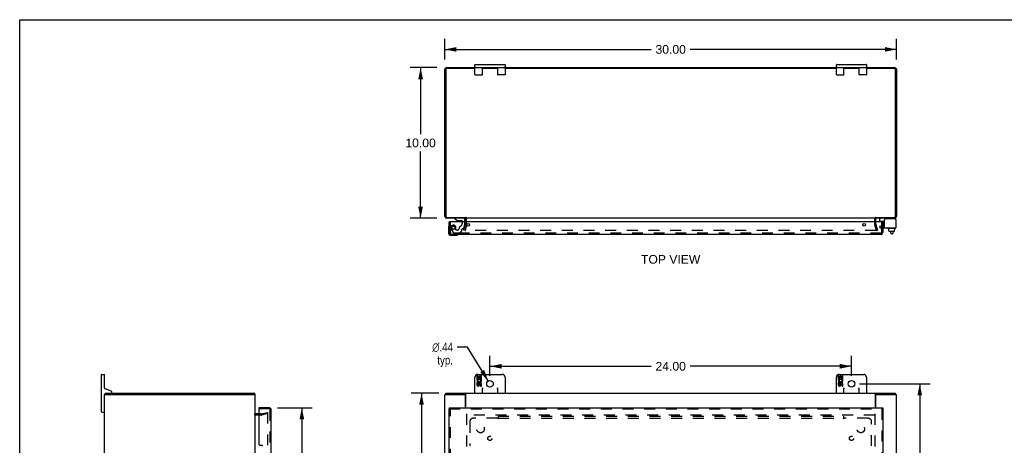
# Model space of a CAD drawing. Header units: inches. Extents: x 0 to 131, y 0 to 85.
# Tile 4 of 7: x 0 to 65, y 56 to 85. Entities that reach past the tile are written whole.
import ezdxf

# ---------------------------------------------------------------- set-up
doc = ezdxf.new("R2010")
doc.units = ezdxf.units.IN
doc.header["$LTSCALE"] = 7.192308
doc.header["$MEASUREMENT"] = 0
doc.linetypes.add('HIDDEN', pattern=[0.2, 0.1, -0.1])
doc.layers.get('0').update_dxf_attribs({"linetype": 'CONTINUOUS'})
for name, color, linetype in [('DEFAULT_2', 8, 'HIDDEN'), ('DIMENSIONS', 7, 'CONTINUOUS'), ('DOOR_ASSEMBLY', 7, 'CONTINUOUS'), ('SUBPANEL', 7, 'CONTINUOUS')]:
    doc.layers.add(name, color=color, linetype=linetype)
doc.styles.get("Standard").update_dxf_attribs({"font": 'arial.ttf'})
doc.styles.add('TEXTSTYLE_1', font='gdt', dxfattribs={"width": 0.8})
doc.dimstyles.new('DIMSTYLE_1', dxfattribs={"dimtxt": 0.576923, "dimasz": 0.769231, "dimexe": 0.09, "dimexo": 0.07, "dimgap": 0.0375, "dimtad": 0, "dimtih": 1, "dimtoh": 1, "dimzin": 4, "dimdsep": 46, "dimtxsty": 'Standard', "dimblk": '_FILLED', "dimblk1": '_FILLED', "dimblk2": '_FILLED', "dimcen": 0.09, "dimadec": 3, "dimazin": 1, "dimtfac": 1, "dimtdec": 3, "dimtofl": 0, "dimtmove": 0, "dimatfit": 3, "dimldrblk": '_FILLED', "dimfxl": 0, "dimtolj": 1, "dimtzin": 4, "dimarcsym": 0})
doc.dimstyles.new('DIMSTYLE_2', dxfattribs={"dimtxt": 0.576923, "dimasz": 0.769231, "dimexe": 0.09, "dimexo": 0.07, "dimgap": 0.09, "dimtad": 0, "dimtih": 1, "dimtoh": 1, "dimzin": 4, "dimdsep": 46, "dimtxsty": 'Standard', "dimblk": '_FILLED', "dimblk1": '_FILLED', "dimblk2": '_FILLED', "dimcen": 0.09, "dimadec": 3, "dimazin": 1, "dimtfac": 1, "dimtdec": 3, "dimtofl": 0, "dimtmove": 0, "dimatfit": 1, "dimldrblk": '_FILLED', "dimfxl": 0, "dimtolj": 1, "dimtzin": 4, "dimarcsym": 0})

# ---------------------------------------------------------------- blocks, each defined once
blk = doc.blocks.new('_FILLED')
at = {"color": 0, "linetype": 'ByBlock'}
blk.add_solid([(0, 0), (-1, 0.2), (-1, -0.2)], dxfattribs=at)
blk = doc.blocks.new('*D1')
at = {"layer": 'DIMENSIONS', "color": 2, "linetype": 'Continuous'}
for p, q in [((28.231, 81.977), (28.231, 83.339)), ((58.231, 81.977), (58.231, 83.339)), ((28.231, 82.646), (41.935, 82.646)), ((58.231, 82.646), (44.528, 82.646))]:
    blk.add_line(p, q, dxfattribs=at)
at = {"layer": 'DIMENSIONS', "color": 2, "linetype": 'Continuous', "xscale": 0.7692307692, "yscale": 0.7692307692, "zscale": 0.7692307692, "rotation": 180}
blk.add_blockref('_FILLED', (28.231, 82.646), dxfattribs=at)
at = {"layer": 'DIMENSIONS', "color": 2, "linetype": 'Continuous', "xscale": 0.7692307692, "yscale": 0.7692307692, "zscale": 0.7692307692}
blk.add_blockref('_FILLED', (58.231, 82.646), dxfattribs=at)
at = {"layer": 'DIMENSIONS', "color": 2, "linetype": 'Continuous', "insert": (43.231, 82.935), "char_height": 0.5769, "width": 2.01601, "attachment_point": 2, "line_spacing_factor": 0.9}
blk.add_mtext('30.00', dxfattribs=at)
blk = doc.blocks.new('*D2')
at = {"layer": 'DIMENSIONS', "color": 2, "linetype": 'Continuous'}
for p, q in [((27.693, 81.439), (25.93, 81.439)), ((26.622, 81.439), (26.622, 77.016)), ((26.622, 71.439), (26.622, 75.862)), ((27.693, 71.439), (25.93, 71.439))]:
    blk.add_line(p, q, dxfattribs=at)
at = {"layer": 'DIMENSIONS', "color": 2, "linetype": 'Continuous', "xscale": 0.7692307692, "yscale": 0.7692307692, "zscale": 0.7692307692}
for p, rotation in [((26.622, 81.439), 90), ((26.622, 71.439), 270)]:
    blk.add_blockref('_FILLED', p, dxfattribs=dict(at, rotation=rotation))
at = {"layer": 'DIMENSIONS', "color": 2, "linetype": 'Continuous', "insert": (26.622, 76.727), "char_height": 0.5769, "width": 2.01601, "attachment_point": 2, "line_spacing_factor": 0.9}
blk.add_mtext('10.00', dxfattribs=at)
blk = doc.blocks.new('*D5')
at = {"layer": 'DIMENSIONS', "color": 2, "linetype": 'Continuous'}
for p, q in [((17.129, 58.863), (19.428, 58.863)), ((18.736, 58.863), (18.736, 42.753)), ((18.736, 24.8), (18.736, 40.734)), ((17.129, 24.8), (19.428, 24.8))]:
    blk.add_line(p, q, dxfattribs=at)
at = {"layer": 'DIMENSIONS', "color": 2, "linetype": 'Continuous', "xscale": 0.7692307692, "yscale": 0.7692307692, "zscale": 0.7692307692}
for p, rotation in [((18.736, 58.863), 90), ((18.736, 24.8), 270)]:
    blk.add_blockref('_FILLED', p, dxfattribs=dict(at, rotation=rotation))
at = {"layer": 'DIMENSIONS', "color": 2, "linetype": 'Continuous', "insert": (18.736, 42.464), "char_height": 0.5769, "width": 2.41493, "attachment_point": 2, "line_spacing_factor": 0.9}
blk.add_mtext('34.06\\PDOOR', dxfattribs=at)
blk = doc.blocks.new('*D6')
at = {"layer": 'DIMENSIONS', "color": 2, "linetype": 'Continuous'}
for p, q in [((29.733, 62.891), (29.06, 62.891)), ((31.117, 60.643), (29.733, 62.891))]:
    blk.add_line(p, q, dxfattribs=at)
at = {"layer": 'DIMENSIONS', "color": 2, "linetype": 'Continuous', "xscale": 0.7692307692, "yscale": 0.7692307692, "zscale": 0.7692307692, "rotation": 301.613838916}
blk.add_blockref('_FILLED', (31.117, 60.643), dxfattribs=at)
at = {"layer": 'DIMENSIONS', "color": 2, "linetype": 'Continuous', "insert": (28.771, 63.179), "char_height": 0.57692, "width": 1.88876, "attachment_point": 3, "line_spacing_factor": 0.9, "style": 'TEXTSTYLE_1'}
blk.add_mtext('{\\fgdt;n}\\fArial;.44\\Ptyp.', dxfattribs=at)
blk = doc.blocks.new('*D7')
at = {"layer": 'DIMENSIONS', "color": 2, "linetype": 'Continuous'}
for p, q in [((31.231, 60.995), (31.231, 62.312)), ((55.231, 60.995), (55.231, 62.312)), ((31.231, 61.62), (41.935, 61.62)), ((55.231, 61.62), (44.528, 61.62))]:
    blk.add_line(p, q, dxfattribs=at)
at = {"layer": 'DIMENSIONS', "color": 2, "linetype": 'Continuous', "xscale": 0.7692307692, "yscale": 0.7692307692, "zscale": 0.7692307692, "rotation": 180}
blk.add_blockref('_FILLED', (31.231, 61.62), dxfattribs=at)
at = {"layer": 'DIMENSIONS', "color": 2, "linetype": 'Continuous', "xscale": 0.7692307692, "yscale": 0.7692307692, "zscale": 0.7692307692}
blk.add_blockref('_FILLED', (55.231, 61.62), dxfattribs=at)
at = {"layer": 'DIMENSIONS', "color": 2, "linetype": 'Continuous', "insert": (43.231, 61.908), "char_height": 0.5769, "width": 2.01601, "attachment_point": 2, "line_spacing_factor": 0.9}
blk.add_mtext('24.00', dxfattribs=at)
blk = doc.blocks.new('*D8')
at = {"layer": 'DIMENSIONS', "color": 2, "linetype": 'Continuous'}
for p, q in [((55.77, 60.457), (60.462, 60.457)), ((59.77, 60.457), (59.77, 42.44)), ((59.77, 23.27), (59.77, 41.286)), ((55.77, 23.27), (60.462, 23.27))]:
    blk.add_line(p, q, dxfattribs=at)
at = {"layer": 'DIMENSIONS', "color": 2, "linetype": 'Continuous', "xscale": 0.7692307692, "yscale": 0.7692307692, "zscale": 0.7692307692}
for p, rotation in [((59.77, 60.457), 90), ((59.77, 23.27), 270)]:
    blk.add_blockref('_FILLED', p, dxfattribs=dict(at, rotation=rotation))
at = {"layer": 'DIMENSIONS', "color": 2, "linetype": 'Continuous', "insert": (59.77, 42.152), "char_height": 0.5769, "width": 2.01601, "attachment_point": 2, "line_spacing_factor": 0.9}
blk.add_mtext('37.19', dxfattribs=at)
blk = doc.blocks.new('*D9')
at = {"layer": 'DIMENSIONS', "color": 2, "linetype": 'Continuous'}
for p, q in [((27.836, 59.832), (25.993, 59.832)), ((26.685, 59.832), (26.685, 42.409)), ((26.685, 23.832), (26.685, 41.255)), ((27.836, 23.832), (25.993, 23.832))]:
    blk.add_line(p, q, dxfattribs=at)
at = {"layer": 'DIMENSIONS', "color": 2, "linetype": 'Continuous', "xscale": 0.7692307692, "yscale": 0.7692307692, "zscale": 0.7692307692}
for p, rotation in [((26.685, 59.832), 90), ((26.685, 23.832), 270)]:
    blk.add_blockref('_FILLED', p, dxfattribs=dict(at, rotation=rotation))
at = {"layer": 'DIMENSIONS', "color": 2, "linetype": 'Continuous', "insert": (26.685, 42.12), "char_height": 0.5769, "width": 2.01601, "attachment_point": 2, "line_spacing_factor": 0.9}
blk.add_mtext('36.00', dxfattribs=at)

msp = doc.modelspace()

# ---------------------------------------------------------------- linework, layer by layer
at = {"color": 7, "linetype": 'Continuous'}
for p, q in [((0, 0), (0, 84.615)), ((0, 84.615), (130.769, 84.615)), ((30.231, 80.979), (30.231, 81.629)), ((30.256, 81.654), (32.206, 81.654)), ((30.256, 81.454), (32.206, 81.454)), ((30.731, 80.979), (30.731, 81.454)), ((30.936, 81.454), (30.936, 81.439)), ((31.526, 81.454), (31.526, 81.439)), ((31.731, 81.454), (31.731, 80.979)), ((32.231, 81.629), (32.231, 80.979)), ((54.231, 80.979), (54.231, 81.629)), ((54.256, 81.654), (56.206, 81.654)), ((54.256, 81.454), (56.206, 81.454)), ((54.731, 80.979), (54.731, 81.454)), ((54.936, 81.454), (54.936, 81.439)), ((55.526, 81.454), (55.526, 81.439)), ((55.731, 81.454), (55.731, 80.979)), ((56.231, 81.629), (56.231, 80.979)), ((30.256, 80.954), (30.706, 80.954)), ((32.206, 80.954), (31.756, 80.954)), ((54.256, 80.954), (54.706, 80.954)), ((56.206, 80.954), (55.756, 80.954)), ((29.606, 71.502), (29.606, 71.439)), ((57.112, 71.261), (57.112, 71.399)), ((58.175, 71.359), (58.175, 71.345)), ((57.122, 71.251), (57.437, 71.251)), ((57.656, 70.771), (57.656, 70.791)), ((58.153, 70.761), (57.666, 70.761)), ((57.708, 70.654), (57.708, 70.761)), ((57.708, 70.654), (57.724, 70.654)), ((57.723, 70.596), (57.723, 70.654)), ((57.724, 70.596), (57.724, 70.654)), ((58.117, 70.654), (58.1, 70.654)), ((58.1, 70.596), (58.1, 70.654)), ((58.101, 70.596), (58.101, 70.654)), ((58.117, 70.654), (58.117, 70.761)), ((58.163, 70.771), (58.163, 70.791)), ((57.734, 70.586), (58.09, 70.586)), ((57.854, 70.462), (57.854, 70.586)), ((57.934, 70.402), (57.914, 70.402)), ((57.994, 70.462), (57.994, 70.586)), ((5.425, 58.607), (5.425, 61.057)), ((5.45, 61.082), (5.6, 61.082)), ((5.625, 60.197), (5.625, 61.057)), ((30.231, 59.832), (30.231, 60.897)), ((30.358, 60.994), (30.358, 60.763)), ((30.421, 60.994), (30.358, 60.994)), ((30.416, 61.082), (32.046, 61.082)), ((30.421, 60.826), (30.421, 60.994)), ((30.483, 60.826), (30.421, 60.826)), ((30.483, 60.962), (30.483, 60.826)), ((30.544, 60.962), (30.483, 60.962)), ((30.544, 60.826), (30.544, 60.962)), ((30.609, 60.826), (30.544, 60.826)), ((30.609, 60.994), (30.609, 60.826)), ((30.672, 60.994), (30.609, 60.994)), ((30.672, 60.763), (30.672, 60.994)), ((32.231, 60.897), (32.231, 59.832)), ((54.231, 59.832), (54.231, 60.897)), ((54.358, 60.994), (54.358, 60.763)), ((54.421, 60.994), (54.358, 60.994)), ((54.416, 61.082), (56.046, 61.082)), ((54.421, 60.826), (54.421, 60.994)), ((54.483, 60.826), (54.421, 60.826)), ((54.483, 60.962), (54.483, 60.826)), ((54.544, 60.962), (54.483, 60.962)), ((54.544, 60.826), (54.544, 60.962)), ((54.609, 60.826), (54.544, 60.826)), ((54.609, 60.994), (54.609, 60.826)), ((54.672, 60.994), (54.609, 60.994)), ((54.672, 60.763), (54.672, 60.994)), ((56.231, 60.897), (56.231, 59.832)), ((30.358, 60.763), (30.619, 60.763)), ((30.358, 60.533), (30.358, 60.396)), ((30.421, 60.533), (30.358, 60.533)), ((30.428, 60.727), (30.371, 60.752)), ((30.421, 60.396), (30.421, 60.533)), ((30.483, 60.438), (30.483, 60.396)), ((30.544, 60.376), (30.544, 60.445)), ((30.619, 60.763), (30.592, 60.744)), ((30.609, 60.438), (30.609, 60.302)), ((30.609, 60.302), (30.672, 60.302)), ((30.654, 60.763), (30.672, 60.763)), ((30.672, 60.302), (30.672, 60.438)), ((54.358, 60.763), (54.619, 60.763)), ((54.358, 60.533), (54.358, 60.396)), ((54.421, 60.533), (54.358, 60.533)), ((54.428, 60.727), (54.371, 60.752)), ((54.421, 60.396), (54.421, 60.533)), ((54.483, 60.438), (54.483, 60.396)), ((54.544, 60.376), (54.544, 60.445)), ((54.619, 60.763), (54.592, 60.744)), ((54.609, 60.438), (54.609, 60.302)), ((54.609, 60.302), (54.672, 60.302)), ((54.654, 60.763), (54.672, 60.763)), ((54.672, 60.302), (54.672, 60.438)), ((5.625, 58.607), (5.625, 59.742)), ((6.085, 59.966), (5.684, 60.112)), ((5.703, 59.757), (5.703, 59.832)), ((6.125, 59.892), (6.125, 59.91)), ((28.294, 59.757), (28.294, 59.832)), ((29.546, 59.757), (29.608, 59.757)), ((29.608, 59.757), (29.608, 59.832)), ((30.731, 59.832), (30.731, 60.125)), ((31.731, 60.125), (31.731, 59.832)), ((54.731, 59.832), (54.731, 60.125)), ((55.731, 60.125), (55.731, 59.832)), ((56.854, 59.757), (56.854, 59.832)), ((58.168, 59.757), (58.168, 59.832)), ((5.625, 59.377), (5.64, 59.377)), ((5.45, 58.582), (5.6, 58.582)), ((5.625, 58.787), (5.64, 58.787))]:
    msp.add_line(p, q, dxfattribs=at)
at = {"color": 3, "linetype": 'Continuous'}
for p, q in [((28.231, 71.556), (28.231, 81.303)), ((28.294, 81.296), (28.294, 71.582)), ((28.367, 81.439), (30.231, 81.439)), ((30.231, 81.376), (28.374, 81.376)), ((30.731, 81.439), (31.731, 81.439)), ((31.731, 81.376), (30.731, 81.376)), ((32.231, 81.439), (54.231, 81.439)), ((54.231, 81.376), (32.231, 81.376)), ((54.731, 81.439), (55.731, 81.439)), ((55.731, 81.376), (54.731, 81.376)), ((56.231, 81.439), (58.095, 81.439)), ((58.088, 81.376), (56.231, 81.376)), ((58.168, 71.582), (58.168, 81.296)), ((58.231, 81.303), (58.231, 71.556)), ((29.606, 71.439), (28.348, 71.439)), ((28.374, 71.502), (29.608, 71.502)), ((29.606, 71.196), (29.606, 71.397)), ((56.829, 71.439), (29.633, 71.439)), ((56.854, 71.502), (58.088, 71.502)), ((58.114, 71.439), (56.856, 71.439)), ((56.856, 71.196), (56.856, 71.397)), ((57.437, 70.801), (57.437, 71.345)), ((58.115, 71.405), (57.497, 71.405)), ((58.175, 71.345), (58.175, 70.801)), ((57.437, 70.801), (58.175, 70.801)), ((5.64, 23.907), (5.64, 59.757)), ((5.64, 59.757), (15.64, 59.757)), ((5.703, 59.832), (15.577, 59.832)), ((15.64, 23.907), (15.64, 59.757)), ((28.231, 23.907), (28.231, 59.757)), ((28.231, 59.757), (29.546, 59.757)), ((28.294, 59.832), (58.168, 59.832)), ((29.606, 58.863), (29.606, 59.697)), ((29.618, 59.832), (29.617, 59.832)), ((29.633, 58.863), (29.633, 59.801)), ((56.829, 58.863), (56.829, 59.801)), ((56.845, 59.832), (56.845, 59.832)), ((56.856, 58.863), (56.856, 59.697)), ((56.916, 59.757), (58.231, 59.757)), ((58.231, 23.907), (58.231, 59.757)), ((15.883, 58.457), (15.682, 58.457))]:
    msp.add_line(p, q, dxfattribs=at)
at = {"color": 7, "linetype": 'Continuous'}
for points in [[(30.706, 60.197), (30.708, 60.193), (30.711, 60.189), (30.713, 60.184), (30.715, 60.18), (30.717, 60.176), (30.719, 60.172), (30.721, 60.168), (30.722, 60.163), (30.724, 60.159), (30.726, 60.155), (30.727, 60.151), (30.728, 60.146), (30.73, 60.141), (30.73, 60.136), (30.731, 60.131), (30.731, 60.125)], [(31.731, 60.125), (31.732, 60.131), (31.732, 60.138), (31.734, 60.145), (31.736, 60.152), (31.738, 60.159), (31.741, 60.166), (31.745, 60.173), (31.748, 60.181), (31.752, 60.189), (31.756, 60.197)], [(54.706, 60.197), (54.708, 60.193), (54.711, 60.189), (54.713, 60.184), (54.715, 60.18), (54.717, 60.176), (54.719, 60.172), (54.721, 60.168), (54.722, 60.163), (54.724, 60.159), (54.726, 60.155), (54.727, 60.151), (54.728, 60.146), (54.73, 60.141), (54.73, 60.136), (54.731, 60.131), (54.731, 60.125)], [(55.731, 60.125), (55.732, 60.131), (55.732, 60.138), (55.734, 60.145), (55.736, 60.152), (55.738, 60.159), (55.741, 60.166), (55.745, 60.173), (55.748, 60.181), (55.752, 60.189), (55.756, 60.197)], [(29.619, 59.75), (29.617, 59.752), (29.616, 59.753), (29.615, 59.754), (29.614, 59.755), (29.613, 59.755), (29.611, 59.756), (29.61, 59.756), (29.609, 59.757), (29.608, 59.757)], [(29.633, 59.746), (29.632, 59.745), (29.631, 59.745), (29.63, 59.745), (29.629, 59.745), (29.628, 59.745), (29.627, 59.746), (29.625, 59.746), (29.624, 59.747), (29.623, 59.747), (29.622, 59.748), (29.621, 59.749), (29.619, 59.75)], [(56.829, 59.746), (56.83, 59.745), (56.831, 59.745), (56.832, 59.745), (56.833, 59.745), (56.835, 59.745), (56.836, 59.746), (56.837, 59.746), (56.839, 59.747), (56.84, 59.747), (56.841, 59.748), (56.842, 59.749), (56.843, 59.75), (56.845, 59.752)], [(56.845, 59.752), (56.847, 59.753), (56.848, 59.754), (56.849, 59.755), (56.85, 59.755), (56.851, 59.756), (56.852, 59.756), (56.853, 59.757), (56.854, 59.757)]]:
    msp.add_lwpolyline(points, dxfattribs=at)
at = {"color": 3, "linetype": 'Continuous'}
for points in [[(15.602, 59.801), (15.6, 59.802), (15.599, 59.804), (15.597, 59.806), (15.596, 59.808), (15.595, 59.811), (15.593, 59.813), (15.592, 59.815), (15.591, 59.817), (15.59, 59.82), (15.589, 59.822), (15.587, 59.824), (15.586, 59.825), (15.585, 59.827), (15.584, 59.828), (15.582, 59.83), (15.581, 59.83), (15.58, 59.831), (15.579, 59.831), (15.578, 59.832), (15.577, 59.832)], [(29.633, 59.801), (29.632, 59.802), (29.631, 59.804), (29.629, 59.806), (29.628, 59.808), (29.627, 59.811), (29.626, 59.813), (29.624, 59.815), (29.623, 59.817), (29.622, 59.82), (29.62, 59.822), (29.619, 59.824), (29.618, 59.825), (29.617, 59.827), (29.615, 59.828), (29.614, 59.83), (29.613, 59.83), (29.611, 59.831), (29.61, 59.831), (29.609, 59.832), (29.608, 59.832)], [(56.829, 59.801), (56.831, 59.802), (56.832, 59.804), (56.833, 59.806), (56.835, 59.808), (56.836, 59.811), (56.837, 59.813), (56.838, 59.815), (56.84, 59.817), (56.841, 59.82), (56.842, 59.822), (56.843, 59.824), (56.845, 59.825), (56.846, 59.827), (56.847, 59.828), (56.849, 59.83), (56.85, 59.83), (56.851, 59.831), (56.852, 59.831), (56.854, 59.832), (56.854, 59.832)]]:
    msp.add_lwpolyline(points, dxfattribs=at)
at = {"color": 7, "linetype": 'Continuous'}
for centre in [(31.231, 60.457), (55.231, 60.457)]:
    msp.add_circle(centre, 0.219, dxfattribs=at)
at = {"color": 3, "linetype": 'Continuous'}
for centre, radius, start, end in [((28.367, 81.303), 0.136, 90, 180), ((28.374, 81.296), 0.08, 90, 180), ((58.088, 81.296), 0.08, 0, 90), ((58.095, 81.303), 0.136, 0, 90), ((28.348, 71.556), 0.117, 180, 270), ((28.374, 71.582), 0.08, 180, 270), ((29.564, 71.397), 0.042, 0, 90), ((56.898, 71.397), 0.042, 90, 180), ((57.497, 71.345), 0.06, 90, 180), ((58.088, 71.582), 0.08, 270, 360), ((58.114, 71.556), 0.117, 270, 360), ((58.115, 71.345), 0.06, 0, 90), ((15.523, 59.715), 0.117, 21.04215, 47.44308), ((29.546, 59.697), 0.06, 0, 90), ((56.916, 59.697), 0.06, 90, 180), ((15.682, 58.499), 0.042, 180, 270)]:
    msp.add_arc(centre, radius, start, end, dxfattribs=at)
at = {"color": 7, "linetype": 'Continuous'}
for centre, radius, start, end in [((30.256, 81.629), 0.025, 90, 180), ((30.256, 81.479), 0.025, 180, 270), ((32.206, 81.629), 0.025, 0, 90), ((32.206, 81.479), 0.025, 270, 360), ((54.256, 81.629), 0.025, 90, 180), ((54.256, 81.479), 0.025, 180, 270), ((56.206, 81.629), 0.025, 0, 90), ((56.206, 81.479), 0.025, 270, 360), ((30.256, 80.979), 0.025, 180, 270), ((30.706, 80.979), 0.025, 270, 360), ((31.756, 80.979), 0.025, 180, 270), ((32.206, 80.979), 0.025, 270, 360), ((54.256, 80.979), 0.025, 180, 270), ((54.706, 80.979), 0.025, 270, 360), ((55.756, 80.979), 0.025, 180, 270), ((56.206, 80.979), 0.025, 270, 360), ((57.152, 71.399), 0.04, 90, 180), ((58.095, 71.359), 0.08, 0, 79.81857), ((57.122, 71.261), 0.01, 180, 270), ((57.666, 70.791), 0.01, 89.99999, 180), ((57.666, 70.771), 0.01, 180, 270.00001), ((58.153, 70.791), 0.01, 0, 90.00001), ((58.153, 70.771), 0.01, 269.99999, 360), ((58.159, 70.919), 0.0162, 343.79096, 16.20904), ((57.914, 70.462), 0.06, 180, 270), ((57.934, 70.462), 0.06, 270, 360), ((5.45, 61.057), 0.025, 90, 180), ((5.6, 61.057), 0.025, 0, 90), ((30.416, 60.897), 0.185, 90, 180), ((32.046, 60.897), 0.185, 0, 90), ((54.416, 60.897), 0.185, 90, 180), ((56.046, 60.897), 0.185, 0, 90), ((5.715, 60.197), 0.09, 180, 250), ((30.515, 60.69), 0.157, 156.59665, 341.87913), ((30.452, 60.396), 0.0943, 179.99114, 347.43379), ((30.515, 60.69), 0.0943, 156.59665, 35.11217), ((30.452, 60.396), 0.0314, 180, 0.04847), ((30.578, 60.438), 0.0943, 0, 180), ((30.578, 60.434), 0.0362, 83.42855, 161.76278), ((30.578, 60.438), 0.0314, 0, 81.22946), ((30.515, 60.69), 0.157, 25.73705, 27.8532), ((30.518, 60.69), 0.154, 341.41988, 26.19629), ((54.515, 60.69), 0.157, 156.59665, 341.87913), ((54.452, 60.396), 0.0943, 179.99114, 347.43379), ((54.515, 60.69), 0.0943, 156.59665, 35.11217), ((54.452, 60.396), 0.0314, 180, 0.04847), ((54.578, 60.438), 0.0943, 0, 180), ((54.578, 60.434), 0.0362, 83.42855, 161.76278), ((54.578, 60.438), 0.0314, 0, 81.22946), ((54.515, 60.69), 0.157, 25.73705, 27.8532), ((54.518, 60.69), 0.154, 341.41988, 26.19629), ((5.715, 59.742), 0.09, 97.57587, 180), ((6.065, 59.892), 0.06, 270, 360), ((6.065, 59.91), 0.06, 0, 70), ((30.256, 59.857), 0.025, 180, 270), ((30.706, 59.857), 0.025, 270, 360), ((31.756, 59.857), 0.025, 180, 270), ((32.206, 59.857), 0.025, 270, 360), ((54.256, 59.857), 0.025, 180, 270), ((54.706, 59.857), 0.025, 270, 360), ((55.756, 59.857), 0.025, 180, 270), ((56.206, 59.857), 0.025, 270, 360), ((5.45, 58.607), 0.025, 180, 270), ((5.6, 58.607), 0.025, 270, 360)]:
    msp.add_arc(centre, radius, start, end, dxfattribs=at)
for centre, major_axis, ratio, start_param, end_param in [((57.734, 70.596), (-0.0111, 0), 0.898834, 6.283185, 7.853982), ((57.735, 70.596), (0.0112, 0), 0.889134, -3.141593, -1.570796), ((58.088, 70.596), (0.0114, 0), 0.875492, -1.570796, 0), ((58.09, 70.596), (-0.0113, 0), 0.88616, 7.853982, 9.424778)]:
    msp.add_ellipse(centre, major_axis=major_axis, ratio=ratio, start_param=start_param, end_param=end_param, dxfattribs=at)
at = {"layer": 'DEFAULT_2', "color": 8, "linetype": 'HIDDEN'}
for p, q in [((29.681, 71.038), (29.681, 71.397)), ((56.781, 71.038), (56.781, 71.397)), ((29.502, 70.645), (29.605, 71.032)), ((29.574, 70.626), (29.502, 70.645)), ((29.678, 71.012), (29.574, 70.626)), ((56.863, 70.626), (29.6, 70.626)), ((29.606, 71.038), (29.606, 71.196)), ((56.888, 70.626), (56.785, 71.012)), ((56.856, 71.038), (56.856, 71.196)), ((56.857, 71.032), (56.961, 70.645)), ((56.888, 70.626), (56.961, 70.645)), ((57.149, 70.946), (57.097, 70.856)), ((57.097, 70.856), (57.168, 70.815)), ((57.149, 70.946), (57.22, 70.905)), ((57.22, 70.905), (57.437, 70.905)), ((57.22, 70.801), (57.437, 70.801)), ((16.04, 58.382), (15.682, 58.382)), ((16.04, 58.457), (15.883, 58.457)), ((16.047, 58.458), (16.433, 58.561)), ((16.452, 58.489), (16.066, 58.385)), ((16.433, 58.561), (16.452, 58.489)), ((16.452, 58.54), (16.452, 25.123)), ((29.681, 58.457), (29.681, 25.207)), ((56.779, 58.382), (29.683, 58.382)), ((56.781, 58.457), (56.781, 25.207))]:
    msp.add_line(p, q, dxfattribs=at)
for points in [[(29.585, 70.644), (29.585, 70.643), (29.585, 70.641), (29.585, 70.641)], [(29.585, 70.641), (29.585, 70.64), (29.585, 70.638), (29.585, 70.637), (29.586, 70.635), (29.586, 70.634), (29.587, 70.633), (29.588, 70.632), (29.589, 70.631), (29.59, 70.63), (29.591, 70.629), (29.592, 70.628), (29.594, 70.627), (29.595, 70.627)], [(29.6, 70.626), (29.598, 70.626), (29.597, 70.626), (29.595, 70.627)], [(56.878, 70.641), (56.878, 70.64), (56.878, 70.638), (56.878, 70.637), (56.877, 70.635), (56.876, 70.634), (56.876, 70.633), (56.875, 70.632), (56.874, 70.631), (56.873, 70.63), (56.872, 70.629), (56.87, 70.628), (56.869, 70.627), (56.868, 70.627), (56.866, 70.626), (56.865, 70.626), (56.863, 70.626)], [(56.878, 70.644), (56.878, 70.643), (56.878, 70.641), (56.878, 70.641)], [(16.438, 58.555), (16.438, 58.555), (16.436, 58.555), (16.434, 58.555)], [(16.441, 58.555), (16.439, 58.555), (16.438, 58.555)], [(16.441, 58.555), (16.442, 58.555), (16.444, 58.554), (16.445, 58.553), (16.447, 58.552), (16.448, 58.551), (16.449, 58.55), (16.45, 58.548), (16.451, 58.547), (16.451, 58.545), (16.452, 58.544), (16.452, 58.542), (16.452, 58.54)]]:
    msp.add_lwpolyline(points, dxfattribs=at)
for centre, radius, start, end in [((29.564, 71.397), 0.117, 0, 56.90018), ((56.898, 71.397), 0.117, 123.09982, 180), ((29.581, 71.038), 0.025, 345, 360), ((29.581, 71.038), 0.1, 345, 360), ((56.881, 71.038), 0.1, 180, 195), ((56.881, 71.038), 0.025, 180, 195), ((57.22, 70.905), 0.104, 240, 270), ((15.682, 58.499), 0.117, 213.09982, 270), ((16.04, 58.482), 0.025, 270, 285), ((16.04, 58.482), 0.1, 270, 285)]:
    msp.add_arc(centre, radius, start, end, dxfattribs=at)
at = {"layer": 'DOOR_ASSEMBLY', "color": 7, "linetype": 'Continuous'}
for p, q in [((28.9, 71.439), (28.9, 71.4)), ((28.9, 71.4), (29.076, 71.301)), ((29.076, 71.301), (29.353, 71.301)), ((29.164, 71.284), (29.163, 71.284)), ((29.164, 71.284), (29.304, 71.284)), ((29.305, 71.284), (29.304, 71.284)), ((29.384, 71.27), (29.384, 71.196)), ((29.569, 71.196), (29.569, 71.36)), ((28.466, 70.8), (28.466, 70.511)), ((28.512, 70.936), (28.512, 70.935)), ((57.17, 71.196), (57.17, 71.238)), ((57.245, 71.206), (57.244, 71.196)), ((57.245, 71.206), (57.326, 71.206)), ((57.266, 71.206), (57.266, 71.251)), ((57.326, 71.196), (57.326, 71.206)), ((58.201, 71.158), (58.201, 71.238)), ((28.666, 70.311), (28.955, 70.311)), ((28.993, 70.314), (28.955, 70.311)), ((29.084, 70.356), (29.088, 70.357)), ((29.088, 70.357), (29.089, 70.357)), ((15.883, 58.863), (15.883, 58.788)), ((28.526, 58.863), (28.526, 58.788)), ((57.326, 58.863), (57.326, 58.788))]:
    msp.add_line(p, q, dxfattribs=at)
at = {"layer": 'DOOR_ASSEMBLY', "color": 8, "linetype": 'HIDDEN'}
for p, q in [((29.49, 71.439), (28.9, 71.439)), ((28.601, 70.488), (28.601, 71.196)), ((28.652, 70.723), (28.786, 70.49)), ((28.973, 70.676), (28.973, 70.809)), ((29.083, 70.66), (28.989, 70.66)), ((29.367, 70.613), (29.367, 70.691)), ((29.384, 71.196), (29.384, 71.086)), ((29.426, 70.75), (29.47, 70.75)), ((29.5, 70.773), (29.569, 71.029)), ((29.569, 71.029), (29.569, 71.196)), ((57.251, 70.488), (57.251, 71.196)), ((57.326, 70.754), (57.251, 70.754)), ((57.209, 70.446), (28.643, 70.446)), ((28.812, 70.475), (29.225, 70.475)), ((29.246, 70.483), (29.361, 70.599)), ((16.165, 58.788), (16.165, 58.863)), ((16.591, 58.788), (15.883, 58.788)), ((16.633, 24.917), (16.633, 58.746)), ((28.526, 58.788), (57.326, 58.788)), ((28.601, 55.427), (28.601, 58.788)), ((57.251, 58.788), (57.251, 24.875))]:
    msp.add_line(p, q, dxfattribs=at)
at = {"layer": 'DOOR_ASSEMBLY', "color": 3, "linetype": 'Continuous'}
for p, q in [((28.526, 70.488), (28.526, 71.196)), ((57.326, 71.196), (28.526, 71.196)), ((57.326, 71.196), (57.326, 70.488)), ((57.209, 70.371), (28.643, 70.371)), ((16.591, 58.863), (15.883, 58.863)), ((28.526, 58.863), (57.326, 58.863)), ((15.883, 58.788), (15.883, 56.423)), ((16.708, 55.582), (16.708, 58.746)), ((28.526, 55.582), (28.526, 58.788)), ((57.326, 58.788), (57.326, 24.875)), ((15.914, 56.392), (16.07, 56.392))]:
    msp.add_line(p, q, dxfattribs=at)
at = {"layer": 'DOOR_ASSEMBLY', "color": 7, "linetype": 'Continuous'}
for points in [[(28.512, 70.935), (28.512, 70.934), (28.512, 70.933), (28.511, 70.929)], [(29.089, 70.357), (29.091, 70.357), (29.091, 70.357)]]:
    msp.add_lwpolyline(points, dxfattribs=at)
at = {"layer": 'DOOR_ASSEMBLY', "color": 8, "linetype": 'HIDDEN'}
msp.add_circle((28.801, 70.809), 0.103, dxfattribs=at)
at = {"layer": 'DOOR_ASSEMBLY', "color": 3, "linetype": 'Continuous'}
for centre in [(29.776, 71.008), (56.076, 71.008)]:
    msp.add_circle(centre, 0.094, dxfattribs=at)
at = {"layer": 'DOOR_ASSEMBLY', "color": 7, "linetype": 'Continuous'}
for centre, radius, start, end in [((29.164, 71.374), 0.09, 234.81225, 269.32802), ((29.304, 71.374), 0.09, 270.67198, 304.92318), ((29.353, 71.27), 0.031, 0, 90), ((29.49, 71.36), 0.079, 0, 90), ((28.716, 70.8), 0.25, 149.11011, 180), ((28.514, 70.921), 0.015, 96.37959, 149.11011), ((28.511, 70.921), 0.015, 0, 83.62041), ((57.2, 71.238), 0.03, 154.28495, 180), ((58.171, 71.238), 0.03, 0, 82.23317), ((58.171, 71.158), 0.03, 277.76683, 360), ((28.666, 70.511), 0.2, 180, 270), ((28.955, 70.561), 0.25, 270, 300.88989), ((29.076, 70.356), 0.015, 6.37959, 90), ((29.076, 70.359), 0.015, 300.88989, 353.62041)]:
    msp.add_arc(centre, radius, start, end, dxfattribs=at)
at = {"layer": 'DOOR_ASSEMBLY', "color": 8, "linetype": 'HIDDEN'}
for centre, radius, start, end in [((28.801, 70.809), 0.172, 0, 210), ((28.989, 70.676), 0.016, 180, 270), ((29.083, 70.75), 0.09, 270, 360), ((29.358, 70.75), 0.185, 115.7418, 180), ((29.196, 71.086), 0.188, 295.7418, 360), ((29.426, 70.691), 0.059, 90, 180), ((29.47, 70.781), 0.031, 270, 345), ((28.643, 70.488), 0.042, 180, 270), ((28.812, 70.505), 0.03, 210, 270), ((29.225, 70.505), 0.03, 270, 315), ((29.347, 70.613), 0.02, 315, 360), ((57.209, 70.488), 0.042, 270, 360), ((16.591, 58.746), 0.042, 0, 90)]:
    msp.add_arc(centre, radius, start, end, dxfattribs=at)
at = {"layer": 'DOOR_ASSEMBLY', "color": 3, "linetype": 'Continuous'}
for centre, radius, start, end in [((28.643, 70.488), 0.117, 180, 270), ((57.209, 70.488), 0.117, 270, 360), ((16.591, 58.746), 0.117, 0, 90), ((15.914, 56.423), 0.031, 180, 270), ((16.07, 56.329), 0.063, 0, 90)]:
    msp.add_arc(centre, radius, start, end, dxfattribs=at)
at = {"layer": 'SUBPANEL', "color": 8, "linetype": 'HIDDEN'}
for p, q in [((31.746, 58.194), (31.741, 58.19)), ((31.763, 58.3), (31.763, 58.214)), ((31.763, 58.3), (54.7, 58.3)), ((31.763, 58.214), (31.763, 58.135)), ((54.7, 58.3), (54.7, 58.214)), ((54.7, 58.214), (54.7, 58.135)), ((29.888, 57.925), (29.888, 56.336)), ((31.727, 58.175), (30.138, 58.175)), ((31.741, 58.19), (31.738, 58.186)), ((31.763, 58.175), (54.7, 58.175)), ((56.325, 58.175), (54.735, 58.175)), ((56.575, 56.336), (56.575, 57.925))]:
    msp.add_line(p, q, dxfattribs=at)
for points in [[(31.763, 58.214), (31.761, 58.212), (31.76, 58.21), (31.758, 58.208), (31.757, 58.206), (31.755, 58.205), (31.754, 58.203), (31.753, 58.201), (31.751, 58.2), (31.75, 58.198), (31.748, 58.197), (31.747, 58.196), (31.746, 58.194)], [(54.7, 58.214), (54.701, 58.212), (54.703, 58.21), (54.704, 58.208), (54.706, 58.206), (54.707, 58.205), (54.709, 58.203), (54.71, 58.201), (54.711, 58.2), (54.713, 58.198), (54.714, 58.197), (54.716, 58.196), (54.717, 58.194), (54.723, 58.188)], [(31.738, 58.186), (31.736, 58.185), (31.734, 58.183), (31.733, 58.181), (31.731, 58.18), (31.73, 58.178), (31.728, 58.177), (31.727, 58.175)], [(31.737, 58.161), (31.736, 58.163), (31.735, 58.165), (31.733, 58.167), (31.732, 58.169), (31.731, 58.171), (31.73, 58.173), (31.728, 58.174), (31.727, 58.175)], [(31.763, 58.135), (31.761, 58.135), (31.76, 58.136), (31.758, 58.136), (31.757, 58.137), (31.756, 58.138), (31.754, 58.139), (31.753, 58.14), (31.752, 58.141), (31.75, 58.142), (31.749, 58.144), (31.748, 58.145), (31.747, 58.147), (31.745, 58.148), (31.744, 58.15), (31.743, 58.151), (31.742, 58.153), (31.741, 58.155), (31.74, 58.157), (31.737, 58.161)], [(54.7, 58.135), (54.702, 58.135), (54.703, 58.136), (54.704, 58.136), (54.706, 58.137), (54.707, 58.138), (54.708, 58.139), (54.71, 58.14), (54.711, 58.141), (54.712, 58.142), (54.714, 58.144), (54.715, 58.145), (54.716, 58.147), (54.717, 58.148), (54.718, 58.15), (54.72, 58.151), (54.721, 58.153), (54.722, 58.155), (54.723, 58.157)], [(54.723, 58.188), (54.725, 58.186), (54.727, 58.185), (54.728, 58.183), (54.73, 58.181), (54.732, 58.18), (54.733, 58.178), (54.734, 58.177), (54.735, 58.175)], [(54.723, 58.157), (54.726, 58.161), (54.727, 58.163), (54.728, 58.165), (54.729, 58.167), (54.731, 58.169), (54.732, 58.171), (54.733, 58.173), (54.734, 58.174), (54.735, 58.175)]]:
    msp.add_lwpolyline(points, dxfattribs=at)
for centre, radius in [((30.606, 57.457), 0.25), ((55.856, 57.457), 0.25), ((31.225, 56.838), 0.141), ((55.238, 56.838), 0.141)]:
    msp.add_circle(centre, radius, dxfattribs=at)
for centre, start, end in [((30.138, 57.925), 90, 180), ((56.325, 57.925), 0, 90)]:
    msp.add_arc(centre, 0.25, start, end, dxfattribs=at)

# ---------------------------------------------------------------- texts
at = {"layer": 'DIMENSIONS', "color": 2, "linetype": 'Continuous', "insert": (43.229, 69.002), "char_height": 0.5769, "width": 3.93123, "attachment_point": 2, "line_spacing_factor": 0.9}
msp.add_mtext('TOP VIEW', dxfattribs=at)

# ---------------------------------------------------------------- dimensions: what is measured, and where the dimension line sits
at = {"layer": 'DIMENSIONS', "color": 2, "linetype": 'Continuous'}
for base, p1, p2, angle, picture, middle in [((28.231, 82.646), (58.231, 83.409), (28.231, 83.409), 180, '*D1', (43.23, 82.643)), ((26.622, 71.439), (27.763, 81.439), (27.763, 71.439), 270, '*D2', (26.646, 76.435)), ((59.77, 23.27), (55.7, 60.457), (55.7, 23.27), 270, '*D8', (59.768, 41.86)), ((26.685, 23.832), (27.906, 59.832), (27.906, 23.832), 270, '*D9', (26.684, 41.828))]:
    dim = msp.add_linear_dim(base=base, p1=p1, p2=p2, angle=angle, dimstyle='DIMSTYLE_1', dxfattribs=at)
    dim.commit()
    dim.dimension.update_dxf_attribs({"geometry": picture, "text_midpoint": middle, "dimtype": 160})
dim = msp.add_diameter_dim_2p(p1=(31.117, 60.643), p2=(31.346, 60.27), text='%%c<>\\Ptyp.', dimstyle='DIMSTYLE_2', override={"dimpost": '<>'}, dxfattribs=at)
dim.commit()
dim.dimension.update_dxf_attribs({"geometry": '*D6', "text_midpoint": (27.827, 62.458), "dimtype": 163})
dim = msp.add_linear_dim(base=(55.231, 61.62), p1=(31.231, 62.382), p2=(55.231, 62.382), dimstyle='DIMSTYLE_1', dxfattribs=at)
dim.commit()
dim.dimension.update_dxf_attribs({"geometry": '*D7', "text_midpoint": (43.224, 61.617), "dimtype": 160})
dim = msp.add_linear_dim(base=(18.736, 24.8), p1=(17.059, 58.863), p2=(17.059, 24.8), angle=270, text='<>\\PDOOR', dimstyle='DIMSTYLE_1', dxfattribs=at)
dim.commit()
dim.dimension.update_dxf_attribs({"geometry": '*D5', "text_midpoint": (18.736, 41.743), "dimtype": 160})

doc.saveas('drawing.dxf')
